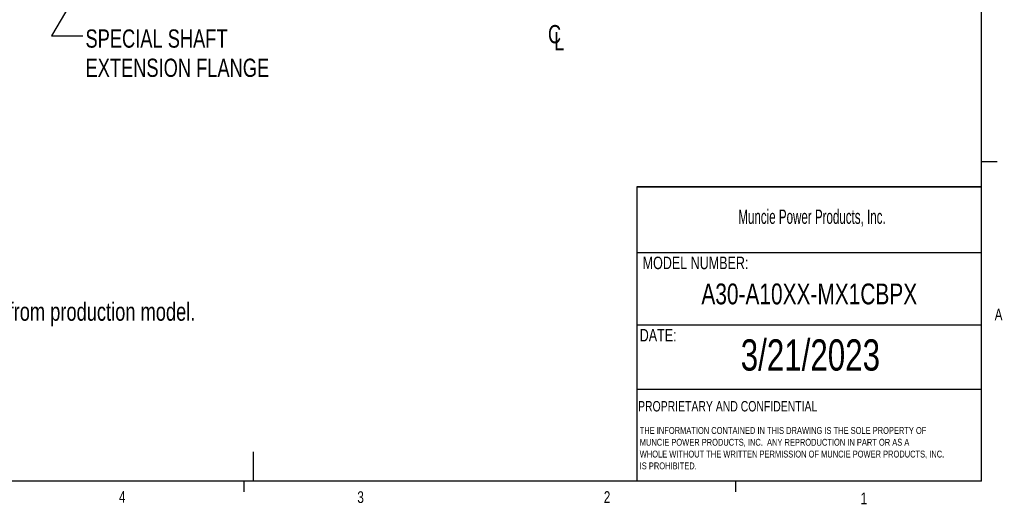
# Model space of a CAD drawing. Header units: inches. Extents: x 0.4 to 16.6, y 0.2 to 10.8.
# Tile 9 of 13: x 8.7 to 16.6, y 0.2 to 4.1. Entities that reach past the tile are written whole.
import ezdxf

# ---------------------------------------------------------------- set-up
doc = ezdxf.new("R2010")
doc.units = ezdxf.units.IN
doc.header["$MEASUREMENT"] = 0
doc.layers.add('BORDER', color=7, linetype='Continuous', lineweight=25)
doc.layers.add('SLD-0', color=7, linetype='Continuous', lineweight=25)
doc.styles.add('SLDTEXTSTYLE0', font='TXT', dxfattribs={"width": 0.75})
doc.styles.add('SLDTEXTSTYLE1', font='TXT', dxfattribs={"width": 0.605})
doc.dimstyles.new('SLDDIMSTYLE2', dxfattribs={"dimtxt": 0.18, "dimasz": 0.13, "dimexe": 0, "dimexo": 0.0625, "dimgap": 0, "dimtad": 0, "dimtih": 1, "dimtoh": 1, "dimdec": 0, "dimrnd": 1e-09, "dimzin": 0, "dimdsep": 46, "dimtxsty": 'Standard', "dimsah": 1, "dimcen": 0.09, "dimadec": 0, "dimazin": 0, "dimtfac": 0.13, "dimtdec": 0, "dimtofl": 0, "dimtmove": 0, "dimatfit": 3, "dimfxl": 0, "dimfrac": 2, "dimtolj": 1, "dimtzin": 0, "dimarcsym": 0})

# ---------------------------------------------------------------- blocks, each defined once
blk = doc.blocks.new('SW_NOTE_0')
at = {"layer": 'SLD-0', "color": 0, "char_height": 0.055, "attachment_point": 1, "style": 'SLDTEXTSTYLE0'}
for s, insert in [('THE INFORMATION CONTAINED IN THIS DRAWING IS THE SOLE PROPERTY OF', (0, 0.0709)), ('MUNCIE POWER PRODUCTS, INC.  ANY REPRODUCTION IN PART OR AS A', (0, -0.0235)), ('WHOLE WITHOUT THE WRITTEN PERMISSION OF MUNCIE POWER PRODUCTS, INC.', (0, -0.1178)), ('IS PROHIBITED.', (0, -0.2122))]:
    blk.add_mtext(s, dxfattribs=dict(at, insert=insert))
blk = doc.blocks.new('SW_SYMBOL_MOD_CL')
at = {"layer": 'SLD-0', "color": 0, "char_height": 30.8, "attachment_point": 5, "style": 'SLDTEXTSTYLE0'}
for s, insert in [('C', (15.7, 23.6)), ('L', (23.6, 11.8))]:
    blk.add_mtext(s, dxfattribs=dict(at, insert=insert))
blk = doc.blocks.new('SW_NOTE_0_2')
at = {"layer": 'SLD-0', "color": 0, "char_height": 0.145833, "attachment_point": 1, "style": 'SLDTEXTSTYLE0'}
for s, insert in [('SPECIAL SHAFT', (0.0212, 0.0524)), ('EXTENSION FLANGE', (0.0212, -0.1815))]:
    blk.add_mtext(s, dxfattribs=dict(at, insert=insert))

msp = doc.modelspace()

# ---------------------------------------------------------------- linework, layer by layer
at = {"layer": 'BORDER'}
for p, q in [((16.3763, 0.3921), (16.3763, 10.6421)), ((16.3763, 2.9503), (16.5013, 2.9503)), ((13.6175, 2.7488), (13.6175, 0.3921)), ((13.6175, 2.2235), (16.3763, 2.2235)), ((13.6175, 1.6426), (16.3763, 1.6426)), ((13.6175, 1.1283), (16.3763, 1.1283)), ((10.5445, 0.6263), (10.5445, 0.3921)), ((16.3763, 0.3921), (0.6263, 0.3921)), ((10.4698, 0.3921), (10.4698, 0.3073)), ((14.4073, 0.3921), (14.4073, 0.3073))]:
    msp.add_line(p, q, dxfattribs=at)
at = {"layer": 'SLD-0', "lineweight": 35}
msp.add_line((13.6175, 2.7488), (16.3763, 2.7488), dxfattribs=at)

# ---------------------------------------------------------------- block references
at = {"layer": 'SLD-0', "color": 7, "xscale": 0.004731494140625, "yscale": 0.004731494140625, "zscale": 0.004731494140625}
msp.add_blockref('SW_SYMBOL_MOD_CL', (12.8836, 3.8566), dxfattribs=at)
at = {"layer": 'SLD-0', "color": 7}
msp.add_blockref('SW_NOTE_0_2', (9.1808, 3.9547), dxfattribs=at)
at = {"layer": 'SLD-0'}
msp.add_blockref('SW_NOTE_0', (13.64, 0.7548), dxfattribs=at)

# ---------------------------------------------------------------- texts
at = {"color": 7, "linetype": 'Continuous', "lineweight": 0, "char_height": 0.0937, "attachment_point": 1, "style": 'SLDTEXTSTYLE0'}
for s, insert in [('A', (16.4821, 1.7726)), ('4', (9.4701, 0.3137)), ('3', (11.3788, 0.3116)), ('2', (13.3523, 0.3124)), ('1', (15.4083, 0.3014))]:
    msp.add_mtext(s, dxfattribs=dict(at, insert=insert))
at = {"layer": 'BORDER', "style": 'SLDTEXTSTYLE0'}
for s, insert, char_height, attachment_point in [('A30-A10XX-MX1CBPX', (14.9977, 1.974), 0.166667, 2), ('3/21/2023', (15.0065, 1.5273), 0.25, 2), ('PROPRIETARY AND CONFIDENTIAL', (13.6268, 1.0336), 0.083333, 1)]:
    msp.add_mtext(s, dxfattribs=dict(at, insert=insert, char_height=char_height, attachment_point=attachment_point))
at = {"layer": 'SLD-0', "attachment_point": 1}
for s, insert, char_height, style in [('Muncie Power Products, Inc.', (14.4296, 2.5659), 0.114583, 'SLDTEXTSTYLE1'), ('MODEL NUMBER:', (13.6634, 2.189), 0.1, 'SLDTEXTSTYLE0'), ('DATE:', (13.64, 1.6107), 0.1, 'SLDTEXTSTYLE0')]:
    msp.add_mtext(s, dxfattribs=dict(at, insert=insert, char_height=char_height, style=style))
at = {"layer": 'SLD-0', "color": 7, "insert": (6.3181, 1.822), "char_height": 0.145833, "attachment_point": 1, "style": 'SLDTEXTSTYLE0'}
msp.add_mtext('- Flange position shown may differ from production model.', dxfattribs=at)

# ---------------------------------------------------------------- leaders
at = {"layer": 'SLD-0', "color": 7}
msp.add_leader([(9.5611, 5.0308), (8.9308, 3.9547), (9.1808, 3.9547)], dimstyle='SLDDIMSTYLE2', dxfattribs=at)

doc.saveas('drawing.dxf')
